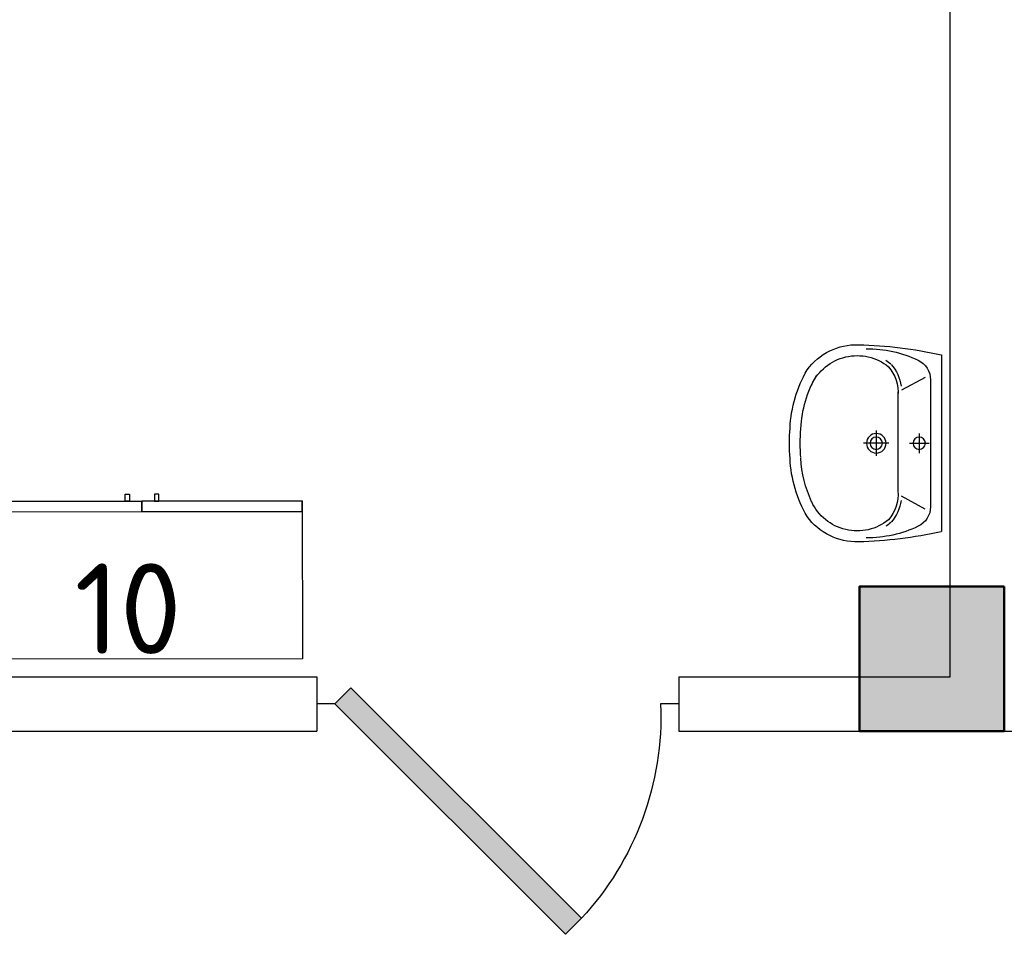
# Model space of a CAD drawing. Header units: millimetres. Extents: x 151654 to 877351, y 70322 to 154322.
# Tile 13 of 173: x 227051 to 229772, y 99777 to 102305. Entities that reach past the tile are written whole.
import ezdxf

# ---------------------------------------------------------------- set-up
doc = ezdxf.new("R2010")
doc.units = ezdxf.units.MM
doc.layers.add('kolonn', color=7, linetype='Continuous')
doc.layers.add('su', color=7, linetype='Continuous')
doc.layers.add('технологич.о', color=152, linetype='Continuous', lineweight=30)
doc.styles.add('GOST', font='isocpeur.ttf')

# ---------------------------------------------------------------- blocks, each defined once
blk = doc.blocks.new('ghsdd')
at = {"ltscale": 50, "true_color": 0x757575}
h = blk.add_hatch(color=8, dxfattribs=at)
h.paths.add_polyline_path([(0, 200), (-200, 200), (-200, 0), (0, 0)])
h.paths.add_polyline_path([(200, 0), (200, 200), (0, 200), (0, 0)])
h.paths.add_polyline_path([(0, 0), (-200, 0), (-200, -200), (0, -200)])
h.paths.add_polyline_path([(0, 0), (0, -200), (200, -200), (200, 0)])
at = {"lineweight": 50, "ltscale": 50}
blk.add_lwpolyline([(200, 200), (200, -200), (-200, -200), (-200, 200), (200, 200)], dxfattribs=at)
blk = doc.blocks.new('jfgjhsdf')
blk.add_hatch(color=1).paths.add_polyline_path([(-592.6, 730.9), (-636.7, 686.7), (0, 50), (44.2, 94.2)])
at = {"color": 1}
for p, q in [((0, 1000), (0, 950)), ((0, 50), (0, 0))]:
    blk.add_line(p, q, dxfattribs=at)
blk.add_lwpolyline([(0, 50), (-636.7, 686.7), (-592.6, 730.9), (44.2, 94.2), (0, 50)], dxfattribs=at)
blk.add_arc((-33.5, 129.6), 821.1, 87.662, 132.9147, dxfattribs=at)
blk = doc.blocks.new('470')
at = {"layer": 'технологич.о', "ltscale": 2}
for points in [[(8195681.1, 138800.7), (8196567.1, 138800.7), (8196567.1, 139236.7), (8195681.1, 139236.7)], [(8196124.1, 138800.7), (8195681.1, 138800.7), (8195681.1, 138829.4), (8196124.1, 138829.4)], [(8196567.1, 138800.7), (8196124.1, 138800.7), (8196124.1, 138829.4), (8196567.1, 138829.4)], [(8196089.4, 138800.7), (8196077.4, 138800.7), (8196077.4, 138781.5), (8196089.4, 138781.5)], [(8196158.7, 138800.7), (8196170.7, 138800.7), (8196170.7, 138781.5), (8196158.7, 138781.5)]]:
    blk.add_lwpolyline(points, close=True, dxfattribs=at)
blk = doc.blocks.new('UM_8')
for p, q in [((243.8, 0), (-243.8, 0)), ((-181.9, -45.1), (-146.4, -110)), ((175.3, -30), (-175.3, -30)), ((0, -88.2), (0, -34.2)), ((181.9, -45.1), (146.4, -110)), ((27, -61.2), (-27, -61.2)), ((141.9, -120), (-131.7, -120)), ((0, -145), (0, -215)), ((35, -180), (-35, -180))]:
    blk.add_line(p, q)
for centre, radius in [((0, -61.2), 17), ((0, -180), 27), ((0, -180), 17)]:
    blk.add_circle(centre, radius)
for centre, radius, start, end in [((-243.8, -0.5), 0.5, 90, 167.3206), ((243.8, -0.5), 0.5, 12.6794, 90), ((894.4, -256.6), 1167.2, 167.3206, 178.6525), ((-894.4, -256.6), 1167.2, 1.3475, 12.6794), ((-175.3, -90), 60, 90, 154.5977), ((175.3, -90), 60, 25.4023, 90), ((68.3, -205.7), 329.7, 154.5977, 180.3349), ((-68.3, -205.7), 329.7, 359.6651, 25.4023), ((-139.3, -232.3), 122.5, 98.7111, 129.9424), ((-139.3, -232.3), 112.5, 86.1548, 129.9424), ((139.3, -232.3), 112.5, 50.0576, 93.8452), ((139.3, -232.3), 122.5, 50.0576, 81.2889), ((-104, -232.9), 138.3, 141.0504, 245.2718), ((-104, -232.9), 148.3, 141.0504, 147.7493), ((104, -232.9), 138.3, 294.7282, 38.9496), ((104, -232.9), 148.3, 32.2507, 38.9496), ((-103.7, -234.1), 168.9, 178.312, 234.1043), ((-273, -229.1), 0.5, 358.312, 358.6525), ((103.7, -234.1), 168.9, 305.8957, 1.688), ((273, -229.1), 0.5, 181.3475, 181.688), ((27.2, -71.3), 317.3, 272.4632, 300.3552), ((-27.2, -71.3), 347.3, 239.6448, 267.5368), ((-27.2, -71.3), 317.3, 244.8898, 267.5368), ((27.2, -71.3), 347.3, 272.4632, 300.3552), ((0, 80.1), 470.1, 265.1692, 274.8308), ((0, 80.1), 500.1, 265.1692, 274.8308)]:
    blk.add_arc(centre, radius, start, end)

msp = doc.modelspace()

# ---------------------------------------------------------------- linework, layer by layer
at = {"lineweight": 30}
for p, q in [((229622.2, 100488.4), (229622.2, 105138.4)), ((225372.2, 100488.4), (227872.2, 100488.4)), ((227872.2, 100488.4), (227872.2, 100338.4)), ((228872.2, 100488.4), (228872.2, 100338.4)), ((228872.2, 100488.4), (229622.2, 100488.4)), ((224772.2, 100338.4), (227872.2, 100338.4)), ((228872.2, 100338.4), (230672.2, 100338.4))]:
    msp.add_line(p, q, dxfattribs=at)

# ---------------------------------------------------------------- block references
at = {"xscale": -1, "rotation": 270}
msp.add_blockref('jfgjhsdf', (227872.2, 100413.4), dxfattribs=at)
at = {"layer": 'kolonn'}
msp.add_blockref('ghsdd', (229572.2, 100538.4), dxfattribs=at)
at = {"layer": 'su', "xscale": -1, "rotation": 270}
msp.add_blockref('UM_8', (229598.3, 101133.9), dxfattribs=at)
at = {"layer": 'технологич.о', "color": 234, "xscale": -1, "rotation": 180.0824366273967}
msp.add_blockref('470', (-7968926.7, 227981.8), dxfattribs=at)

# ---------------------------------------------------------------- texts
at = {"style": 'GOST'}
msp.add_text('10', height=250, dxfattribs=at).set_placement((227202.2, 100551.8))

doc.saveas('drawing.dxf')
